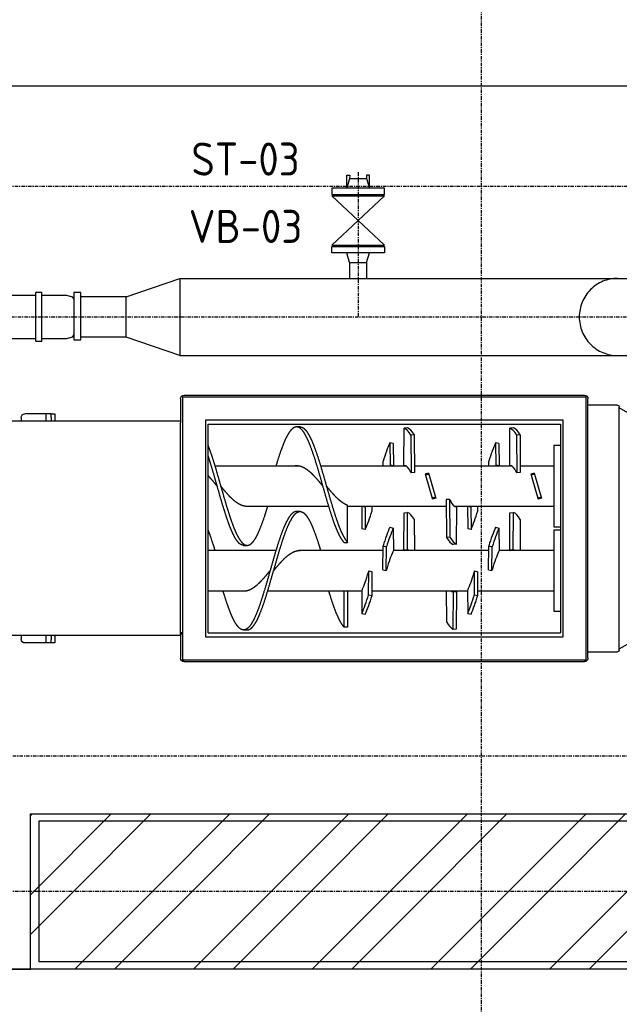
# Model space of a CAD drawing. Header units: metres. Extents: x -82085 to 58758, y -66901 to 95305.
# Tile 95 of 135: x 8481 to 10183, y 17736 to 20529. Entities that reach past the tile are written whole.
import ezdxf
from ezdxf.enums import TextEntityAlignment as Align

# ---------------------------------------------------------------- set-up
doc = ezdxf.new("R2010")
doc.units = ezdxf.units.M
doc.header["$MEASUREMENT"] = 0
doc.linetypes.add('CENTER-LN', pattern=[19, 10, -3, 3, -3])
doc.layers.get('0').update_dxf_attribs({"linetype": 'CONTINUOUS'})
for name, color, linetype in [('3', 3, 'CONTINUOUS'), ('ARCERING', 10, 'CONTINUOUS'), ('CL', 1, 'CENTER-LN'), ('CONST', 7, 'CONTINUOUS'), ('GEBOUW', 7, 'CONTINUOUS'), ('TEXT2', 7, 'CONTINUOUS')]:
    doc.layers.add(name, color=color, linetype=linetype)
doc.styles.add('ROMANS', font='iso.shx')

# ---------------------------------------------------------------- blocks, each defined once
blk = doc.blocks.new('*X2')
at = {"color": 0}
for p, q in [((15861.2, 64915.9, 3239), (15866.2, 64920.9, 3239)), ((15870.7, 64700.9, 3239), (16090.7, 64920.9, 3239)), ((15983, 64700.9, 3239), (16203, 64920.9, 3239)), ((16207.5, 64700.9, 3239), (16427.5, 64920.9, 3239)), ((16319.7, 64700.9, 3239), (16539.7, 64920.9, 3239)), ((16544.3, 64700.9, 3239), (16764.3, 64920.9, 3239)), ((16656.5, 64700.9, 3239), (16876.5, 64920.9, 3239)), ((16881, 64700.9, 3239), (17101, 64920.9, 3239)), ((17141.2, 64848.8, 3239), (17213.3, 64920.9, 3239)), ((17217.8, 64700.9, 3239), (17437.8, 64920.9, 3239)), ((17330, 64700.9, 3239), (17550, 64920.9, 3239)), ((17554.5, 64700.9, 3239), (17774.5, 64920.9, 3239)), ((17666.8, 64700.9, 3239), (17886.8, 64920.9, 3239)), ((17891.3, 64700.9, 3239), (18111.3, 64920.9, 3239)), ((18003.5, 64700.9, 3239), (18223.5, 64920.9, 3239)), ((18228.1, 64700.9, 3239), (18421.2, 64894.1, 3239)), ((16993.3, 64700.9, 3239), (17141.2, 64848.8, 3239)), ((18340.3, 64700.9, 3239), (18421.2, 64781.8, 3239)), ((15861.2, 64691.4, 3239), (15870.7, 64700.9, 3239)), ((15861.2, 64579.1, 3239), (15983, 64700.9, 3239)), ((15987.5, 64480.9, 3239), (16207.5, 64700.9, 3239)), ((16099.7, 64480.9, 3239), (16319.7, 64700.9, 3239)), ((16324.3, 64480.9, 3239), (16544.3, 64700.9, 3239)), ((16436.5, 64480.9, 3239), (16656.5, 64700.9, 3239)), ((16661, 64480.9, 3239), (16881, 64700.9, 3239)), ((16773.3, 64480.9, 3239), (16993.3, 64700.9, 3239)), ((17141.2, 64624.3, 3239), (17217.8, 64700.9, 3239)), ((17141.2, 64512.1, 3239), (17330, 64700.9, 3239)), ((17334.5, 64480.9, 3239), (17554.5, 64700.9, 3239)), ((17446.8, 64480.9, 3239), (17666.8, 64700.9, 3239)), ((17671.3, 64480.9, 3239), (17891.3, 64700.9, 3239)), ((17783.5, 64480.9, 3239), (18003.5, 64700.9, 3239)), ((18008.1, 64480.9, 3239), (18228.1, 64700.9, 3239)), ((18120.3, 64480.9, 3239), (18340.3, 64700.9, 3239)), ((16997.8, 64480.9, 3239), (17141.2, 64624.3, 3239)), ((18344.8, 64480.9, 3239), (18421.2, 64557.3, 3239)), ((17110, 64480.9, 3239), (17141.2, 64512.1, 3239))]:
    blk.add_line(p, q, dxfattribs=at)
blk = doc.blocks.new('Pomp Schwing Zg. KSP + SD - Tab.5 BA')
at = {"color": 0, "linetype": 'Continuous'}
for p, q in [((313, 978), (1449, 978)), ((303, 900), (303, 968)), ((308.5, 972.5), (1453.5, 972.5)), ((308.5, 227.5), (308.5, 972.5)), ((1453.5, 972.5), (1453.5, 227.5)), ((1459, 968), (1459, 232)), ((1459, 950), (1543, 950)), ((-79, 925), (-139, 925)), ((-64, 925), (-79, 925)), ((-79, 904), (-79, 925)), ((-64, 925), (-64, 915)), ((-54, 925), (-64, 925)), ((-54, 915), (-54, 925)), ((1548, 942), (1647.9, 884.3)), ((303, 904), (-284, 904)), ((-149, 904), (-149, 915)), ((-64, 906), (-64, 915)), ((-64, 906), (-64, 904)), ((-54, 906), (-54, 915)), ((-54, 906), (-54, 904)), ((308.5, 900), (303, 900)), ((303, 900), (303, 896)), ((303, 896), (303, 304)), ((308.5, 896), (303, 896)), ((373.5, 907.5), (1388.5, 907.5)), ((373.5, 292.5), (373.5, 907.5)), ((381, 896), (1381, 896)), ((381, 896), (381, 304)), ((1381, 304), (1381, 896)), ((1388.5, 907.5), (1388.5, 292.5)), ((482, 888), (492, 888)), ((767, 879.8), (767, 777.2)), ((777, 879.8), (767, 879.8)), ((777, 777.2), (777, 879.8)), ((1076.7, 885.4), (1077.4, 780)), ((1076.7, 885.4), (1086.3, 884.6)), ((1086.3, 884.6), (1087, 779.1)), ((817, 777.4), (817.7, 841)), ((817.7, 841), (827.3, 843.3)), ((1057.1, 777.2), (1057.7, 865.3)), ((1117, 777.4), (1117.7, 841)), ((1117.7, 841), (1127.3, 843.3)), ((1362, 605), (1362, 835)), ((1362, 835), (1381, 835)), ((836.7, 788.2), (846.3, 790.5)), ((836.7, 788.2), (837.4, 720.6)), ((846.3, 790.5), (847, 722.9)), ((1136.7, 788.2), (1146.3, 790.5)), ((1136.7, 788.2), (1137.4, 720.6)), ((1146.3, 790.5), (1147, 722.9)), ((381, 777.2), (488.3, 777.2)), ((550.4, 777.2), (817.1, 777.2)), ((818.4, 773.5), (817, 777.4)), ((846.4, 777.2), (1117.1, 777.2)), ((1077.4, 780), (1076, 778.5)), ((1076, 778.5), (1085.6, 777.7)), ((1077.4, 780), (1087, 779.1)), ((1087, 779.1), (1085.6, 777.7)), ((1118.4, 773.5), (1117, 777.4)), ((1146.4, 777.2), (1362, 777.2)), ((1308, 777.2), (1362, 777.2)), ((837.4, 720.6), (836, 724.5)), ((837.4, 720.6), (847, 722.9)), ((877, 717.1), (886.6, 719.4)), ((877, 717.1), (877.7, 649.5)), ((886.6, 719.4), (887.3, 651.8)), ((888, 715.5), (886.6, 719.4)), ((1137.4, 720.6), (1136, 724.5)), ((1137.4, 720.6), (1147, 722.9)), ((1177, 717.1), (1186.6, 719.4)), ((1177, 717.1), (1177.7, 649.5)), ((1186.6, 719.4), (1187.3, 651.8)), ((1188, 715.5), (1186.6, 719.4)), ((573.6, 662.9), (381, 662.9)), ((482, 648), (492, 648)), ((877.6, 662.9), (638.3, 662.9)), ((877.7, 649.5), (887.3, 651.8)), ((907, 662.6), (905.6, 666.5)), ((906.3, 599), (907, 662.6)), ((1177.6, 662.9), (906.9, 662.9)), ((938.4, 662.3), (937, 660.9)), ((937, 660.9), (937.7, 555.4)), ((937, 660.9), (946.6, 660)), ((938.4, 662.3), (948, 661.5)), ((948, 661.5), (946.6, 660)), ((946.6, 660), (947.3, 554.6)), ((966.3, 574.7), (966.9, 662.9)), ((1086.3, 644.6), (1076.7, 645.4)), ((1086.3, 644.6), (1087, 539.1)), ((1177.7, 649.5), (1187.3, 651.8)), ((1207, 662.6), (1205.6, 666.5)), ((1206.3, 599), (1207, 662.6)), ((1362, 662.9), (1206.9, 662.9)), ((1238.4, 662.3), (1237, 660.9)), ((1237, 660.9), (1237.7, 555.4)), ((1237, 660.9), (1246.6, 660)), ((1238.4, 662.3), (1248, 661.5)), ((1248, 661.5), (1246.6, 660)), ((1246.6, 660), (1247.3, 554.6)), ((1266.3, 574.7), (1266.9, 662.9)), ((1362, 662.9), (1308, 662.9)), ((767, 639.8), (777, 639.8)), ((777, 639.8), (777, 534.7)), ((1057, 518.3), (1057.7, 625.3)), ((1067.3, 624.4), (1057.7, 625.3)), ((1066.6, 517.5), (1067.3, 624.4)), ((817, 537.4), (817.7, 601)), ((827.3, 603.3), (817.7, 601)), ((826.6, 539.6), (827.3, 603.3)), ((896.7, 596.7), (906.3, 599)), ((1117, 537.4), (1117.7, 601)), ((1127.3, 603.3), (1117.7, 601)), ((1126.6, 539.6), (1127.3, 603.3)), ((1196.7, 596.7), (1206.3, 599)), ((1381, 605), (1362, 605)), ((1362, 365), (1362, 595)), ((1362, 595), (1381, 595)), ((488.3, 537.2), (723.6, 537.2)), ((642, 552), (632, 552)), ((777, 537.2), (1057.1, 537.2)), ((826.6, 539.6), (817, 537.4)), ((817.1, 537.2), (817, 537.4)), ((827.5, 537.2), (826.6, 539.6)), ((846.3, 550.5), (846.4, 537.2)), ((937.7, 555.4), (947.3, 554.6)), ((1080.9, 537.2), (1362, 537.2)), ((1085.6, 537.7), (1083.4, 537.9)), ((1087, 539.1), (1085.6, 537.7)), ((1126.6, 539.6), (1117, 537.4)), ((1117.1, 537.2), (1117, 537.4)), ((1127.5, 537.2), (1126.6, 539.6)), ((1146.3, 550.5), (1146.4, 537.2)), ((1237.7, 555.4), (1247.3, 554.6)), ((1308, 537.2), (1334, 537.2)), ((997.8, 448.7), (1016.6, 514.1)), ((1007.4, 445.9), (1026.2, 511.3)), ((1016.6, 514.1), (1017.3, 516.5)), ((1026.2, 511.3), (1016.6, 514.1)), ((1026.9, 513.7), (1017.3, 516.5)), ((1026.2, 511.3), (1026.9, 513.7)), ((1066.6, 517.5), (1057, 518.3)), ((1068, 518.9), (1066.6, 517.5)), ((1297.8, 448.7), (1316.6, 514.1)), ((1307.4, 445.9), (1326.2, 511.3)), ((1316.6, 514.1), (1317.3, 516.5)), ((1326.2, 511.3), (1316.6, 514.1)), ((1326.9, 513.7), (1317.3, 516.5)), ((1326.2, 511.3), (1326.9, 513.7)), ((997.1, 446.3), (997.8, 448.7)), ((1007.4, 445.9), (997.8, 448.7)), ((1297.1, 446.3), (1297.8, 448.7)), ((1307.4, 445.9), (1297.8, 448.7)), ((638.3, 422.9), (400.4, 422.9)), ((943.1, 422.9), (700.4, 422.9)), ((877.6, 422.9), (877.7, 409.5)), ((897.4, 420.4), (896.5, 422.9)), ((896.7, 356.7), (897.4, 420.4)), ((907, 422.6), (897.4, 420.4)), ((906.3, 359), (907, 422.6)), ((907, 422.6), (906.9, 422.9)), ((938.4, 422.3), (937, 420.9)), ((937, 420.9), (937.7, 315.4)), ((940.6, 422.1), (938.4, 422.3)), ((957.4, 442.5), (956.1, 441.1)), ((956.7, 335.6), (957.4, 442.5)), ((967, 441.7), (957.4, 442.5)), ((966.3, 334.7), (967, 441.7)), ((1243.1, 422.9), (966.9, 422.9)), ((1006.7, 443.5), (997.1, 446.3)), ((1006.7, 443.5), (1007.4, 445.9)), ((1177.6, 422.9), (1177.7, 409.5)), ((1197.4, 420.4), (1196.5, 422.9)), ((1196.7, 356.7), (1197.4, 420.4)), ((1207, 422.6), (1197.4, 420.4)), ((1206.3, 359), (1207, 422.6)), ((1207, 422.6), (1206.9, 422.9)), ((1238.4, 422.3), (1237, 420.9)), ((1237, 420.9), (1237.7, 315.4)), ((1240.6, 422.1), (1238.4, 422.3)), ((1257.4, 442.5), (1256.1, 441.1)), ((1256.7, 335.6), (1257.4, 442.5)), ((1267, 441.7), (1257.4, 442.5)), ((1266.3, 334.7), (1267, 441.7)), ((1308, 422.9), (1266.9, 422.9)), ((1306.7, 443.5), (1297.1, 446.3)), ((1306.7, 443.5), (1307.4, 445.9)), ((1362, 422.9), (1308, 422.9)), ((1344.7, 422.9), (1334, 422.9)), ((1381, 365), (1362, 365)), ((906.3, 359), (896.7, 356.7)), ((966.3, 334.7), (956.7, 335.6)), ((1206.3, 359), (1196.7, 356.7)), ((1266.3, 334.7), (1256.7, 335.6)), ((642, 312), (632, 312)), ((947.3, 314.6), (937.7, 315.4)), ((1247.3, 314.6), (1237.7, 315.4)), ((1647.9, 315.7), (1548, 258)), ((303, 296), (-284, 296)), ((-149, 285), (-149, 296)), ((-79, 275), (-79, 296)), ((-64, 296), (-64, 294)), ((-64, 285), (-64, 294)), ((-64, 285), (-64, 275)), ((-54, 296), (-54, 294)), ((-54, 285), (-54, 294)), ((-54, 275), (-54, 285)), ((303, 304), (303, 300)), ((303, 232), (303, 300)), ((1388.5, 292.5), (373.5, 292.5)), ((381, 304), (1381, 304)), ((-79, 275), (-139, 275)), ((-64, 275), (-79, 275)), ((-64, 275), (-54, 275)), ((1453.5, 227.5), (308.5, 227.5)), ((313, 222), (1449, 222)), ((-108, 62), (-340.8, 62)), ((-107, 70), (-108, 69)), ((-107, 70), (-108, 69)), ((-92, 70), (-107, 70)), ((-107, 70), (-107, 70)), ((-91, 69), (-92, 70)), ((-21.1, 62), (-91, 62)), ((-4.3, 57.5), (-21.1, 62)), ((0, 50), (-4.3, 57.5)), ((-4.3, -57.5), (0, -50)), ((-340.8, -62), (-108, -62)), ((-108, -69), (-107, -70)), ((-107, -70), (-92, -70)), ((-107, -70), (-107, -70)), ((-92, -70), (-91, -69)), ((-91, -62), (-21.1, -62)), ((-21.1, -62), (-4.3, -57.5))]:
    blk.add_line(p, q, dxfattribs=at)
at = {"color": 0}
for p, q in [((1548, 945), (1548, 255)), ((1543, 250), (1459, 250)), ((-108, 69), (-108, -69))]:
    blk.add_line(p, q, dxfattribs=at)
at = {"color": 0, "linetype": 'Continuous'}
for centre, radius, start, end in [((313, 968), 10, 90, 180), ((1449, 968), 10, 0, 90), ((1543, 945), 5, 0, 90), ((-139, 915), 10, 90, 180), ((-139, 285), 10, 180, 270), ((1543, 255), 5, 270, 0), ((313, 232), 10, 180, 270), ((1449, 232), 10, 270, 0)]:
    blk.add_arc(centre, radius, start, end, dxfattribs=at)
at = {"color": 0, "linetype": 'Continuous', "extrusion": (0, 0, -1)}
for centre, major_axis, ratio, start_param, end_param in [((1067.2, 713.1), (15.6, 173.3), 0.266554, 5.760121, 6.153456), ((827.2, 714.3), (-39.8, 169.4), 0.1638, 0.764939, 1.158275), ((836.8, 716.6), (-39.8, 169.4), 0.1638, 0.764939, 1.158275), ((1127.2, 714.3), (-39.8, 169.4), 0.1638, 0.764939, 1.158275), ((1136.8, 716.6), (-39.8, 169.4), 0.1638, 0.764939, 1.158275), ((827.2, 702), (-19.7, 83.7), 0.1638, 0.585857, 1.337357), ((1067.2, 693.1), (-7.7, -85.7), 0.266554, 2.922927, 3.190946), ((1076.8, 692.2), (-7.7, -85.7), 0.266554, -3.298151, -3.190946), ((1127.2, 702), (-19.7, 83.7), 0.1638, 0.585857, 1.337357), ((896.8, 738), (19.7, -83.7), 0.163819, 0.585782, 1.337282), ((1196.8, 738), (19.7, -83.7), 0.1638, 0.585857, 1.337357), ((887.2, 723.4), (39.8, -169.4), 0.163819, 0.764864, 1.158199), ((896.8, 725.7), (39.8, -169.4), 0.163819, 0.764864, 1.158199), ((947.2, 747.8), (7.7, 85.7), 0.266557, -3.298129, -3.190985), ((956.8, 746.9), (7.7, 85.7), 0.266557, 2.922948, 3.190985), ((1067.2, 473.1), (15.6, 173.3), 0.266554, 5.760121, 6.153456), ((1076.8, 472.2), (15.6, 173.3), 0.266554, 5.760121, 6.153456), ((1187.2, 723.4), (39.8, -169.4), 0.1638, 0.764939, 1.158275), ((1196.8, 725.7), (39.8, -169.4), 0.1638, 0.764939, 1.158275), ((1247.2, 747.8), (7.7, 85.7), 0.266554, -3.298151, -3.190946), ((1256.8, 746.9), (7.7, 85.7), 0.266554, 2.922927, 3.190946), ((836.8, 476.6), (-39.8, 169.4), 0.1638, 0.764939, 1.158275), ((1136.8, 476.6), (-39.8, 169.4), 0.1638, 0.764939, 1.158275), ((956.8, 726.9), (-15.6, -173.3), 0.266557, 5.76016, 6.153496), ((1256.8, 726.9), (-15.6, -173.3), 0.266554, 5.760121, 6.153456), ((1076.8, 452.2), (-7.7, -85.7), 0.266554, 2.439445, 3.190946), ((947.2, 507.8), (7.7, 85.7), 0.266554, 2.439445, 3.190946), ((1247.2, 507.8), (7.7, 85.7), 0.266554, 2.439445, 3.190946), ((887.2, 483.4), (39.8, -169.4), 0.1638, 0.764939, 1.158275), ((1187.2, 483.4), (39.8, -169.4), 0.1638, 0.764939, 1.158275), ((947.2, 487.8), (-15.6, -173.3), 0.266554, 5.760121, 6.153456), ((1247.2, 487.8), (-15.6, -173.3), 0.266554, 5.760121, 6.153456), ((956.8, 486.9), (-15.6, -173.3), 0.266554, 5.760121, 6.153456), ((1256.8, 486.9), (-15.6, -173.3), 0.266554, 5.760121, 6.153456)]:
    blk.add_ellipse(centre, major_axis=major_axis, ratio=ratio, start_param=start_param, end_param=end_param, dxfattribs=at)
at = {"color": 0, "linetype": 'Continuous'}
blk.add_ellipse((0, 0), major_axis=(0, -50), ratio=0.000001, start_param=0, end_param=3.141591, dxfattribs=at)
for points, weights, knots in [([(467, 879.8), (460.2, 872.3), (453.4, 858.7), (446.5, 845), (439.7, 826.3), (432.9, 807.6), (426.1, 785.4), (424.9, 781.4), (423.6, 777.3)], [1, 0.989821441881, 1, 0.989821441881, 1, 0.989821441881, 1, 0.998144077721, 0.996964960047], [0, 0, 0, 0.0454545, 0.0454545, 0.0909091, 0.0909091, 0.1363636, 0.1363636, 0.1446517, 0.1446517, 0.1446517]), ([(632, 552), (631.3, 552), (630.6, 552.1), (623.8, 552.8), (617, 560.2), (610.2, 567.7), (603.4, 581.3), (596.5, 595), (589.7, 613.7), (582.9, 632.4), (576.1, 654.6), (569.3, 676.9), (562.5, 700.8), (555.6, 724.8), (548.8, 748.6), (542, 772.4), (535.2, 794.1), (528.4, 815.8), (521.5, 833.6), (514.7, 851.4), (507.9, 863.9), (501.1, 876.3), (494.3, 882.5), (487.5, 888.6), (480.6, 887.9), (473.8, 887.2), (467, 879.8)], [0.998163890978, 0.998979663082, 1, 0.989821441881, 1, 0.989821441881, 1, 0.989821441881, 1, 0.989821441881, 1, 0.989821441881, 1, 0.989821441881, 1, 0.989821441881, 1, 0.989821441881, 1, 0.989821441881, 1, 0.989821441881, 1, 0.989821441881, 1, 0.989821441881, 1], [0.4499889, 0.4499889, 0.4499889, 0.4545455, 0.4545455, 0.5, 0.5, 0.5454545, 0.5454545, 0.5909091, 0.5909091, 0.6363636, 0.6363636, 0.6818182, 0.6818182, 0.7272727, 0.7272727, 0.7727273, 0.7727273, 0.8181818, 0.8181818, 0.8636364, 0.8636364, 0.9090909, 0.9090909, 0.9545455, 0.9545455, 1, 1, 1]), ([(492, 888), (498.1, 888), (504.3, 882.5), (511.1, 876.3), (517.9, 863.9), (524.7, 851.4), (531.5, 833.6), (538.4, 815.8), (545.2, 794.1), (552, 772.4), (558.8, 748.6), (565.6, 724.8), (572.5, 700.8), (579.3, 676.9), (586.1, 654.6), (592.9, 632.4), (599.7, 613.7), (606.5, 595), (613.4, 581.3), (620.2, 567.7), (627, 560.2), (633.8, 552.8), (640.6, 552.1), (647.5, 551.4), (654.3, 557.5), (661.1, 563.7), (667.9, 576.1), (674.7, 588.6), (681.5, 606.4), (688.4, 624.2), (695.2, 645.9), (697.8, 654.1), (700.4, 662.7)], [0.998163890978, 0.990841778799, 1, 0.989821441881, 1, 0.989821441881, 1, 0.989821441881, 1, 0.989821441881, 1, 0.989821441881, 1, 0.989821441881, 1, 0.989821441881, 1, 0.989821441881, 1, 0.989821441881, 1, 0.989821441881, 1, 0.989821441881, 1, 0.989821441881, 1, 0.989821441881, 1, 0.989821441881, 1, 0.996109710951, 0.995193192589], [0.0500111, 0.0500111, 0.0500111, 0.0909091, 0.0909091, 0.1363636, 0.1363636, 0.1818182, 0.1818182, 0.2272727, 0.2272727, 0.2727273, 0.2727273, 0.3181818, 0.3181818, 0.3636364, 0.3636364, 0.4090909, 0.4090909, 0.4545455, 0.4545455, 0.5, 0.5, 0.5454545, 0.5454545, 0.5909091, 0.5909091, 0.6363636, 0.6363636, 0.6818182, 0.6818182, 0.7272727, 0.7272727, 0.7446457, 0.7446457, 0.7446457]), ([(767, 879.8), (760.2, 872.3), (753.4, 858.7), (746.5, 845), (739.7, 826.3), (732.9, 807.6), (726.1, 785.4), (724.9, 781.4), (723.6, 777.3)], [1, 0.989821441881, 1, 0.989821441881, 1, 0.989821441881, 1, 0.998144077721, 0.996964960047], [0, 0, 0, 0.0454545, 0.0454545, 0.0909091, 0.0909091, 0.1363636, 0.1363636, 0.1446517, 0.1446517, 0.1446517]), ([(478.3, 777.3), (479.5, 777.4), (480.6, 777.5), (487.5, 777.7), (494.3, 775.6), (501.1, 773.5), (507.9, 769.2), (514.7, 765), (521.5, 758.9), (528.4, 752.8), (535.2, 745.4), (542, 738), (548.8, 729.8), (552.9, 724.9), (557, 720)], [0.997073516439, 0.998228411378, 1, 0.989821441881, 1, 0.989821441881, 1, 0.989821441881, 1, 0.989821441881, 1, 0.989821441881, 1, 0.99390473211, 0.995109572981], [0.0375431, 0.0375431, 0.0375431, 0.0454545, 0.0454545, 0.0909091, 0.0909091, 0.1363636, 0.1363636, 0.1818182, 0.1818182, 0.2272727, 0.2272727, 0.2727273, 0.2727273, 0.299947, 0.299947, 0.299947]), ([(567, 720), (569.7, 716.7), (572.5, 713.4), (579.3, 705.2), (586.1, 697.6), (592.9, 690), (599.7, 683.6), (606.5, 677.2), (613.4, 672.5), (620.2, 667.9), (627, 665.3), (633.8, 662.8), (640.6, 662.5), (641.3, 662.5), (642, 662.5)], [0.995109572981, 0.995916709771, 1, 0.989821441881, 1, 0.989821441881, 1, 0.989821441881, 1, 0.989821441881, 1, 0.989821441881, 1, 0.998986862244, 0.998175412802], [0.299947, 0.299947, 0.299947, 0.3181818, 0.3181818, 0.3636364, 0.3636364, 0.4090909, 0.4090909, 0.4545455, 0.4545455, 0.5, 0.5, 0.5454545, 0.5454545, 0.5499789, 0.5499789, 0.5499789]), ([(381, 605), (381.3, 605.7), (381.5, 606.4), (388.4, 624.2), (395.2, 645.9), (397.8, 654.1), (400.4, 662.7)], [0.999210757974, 0.999588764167, 1, 0.989821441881, 1, 0.996109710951, 0.995193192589], [0.67998172, 0.67998172, 0.67998172, 0.68181818, 0.68181818, 0.72727273, 0.72727273, 0.74464565, 0.74464565, 0.74464565]), ([(482, 648), (481.3, 648), (480.6, 647.9), (473.8, 647.2), (467, 639.8)], [0.998163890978, 0.998979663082, 1, 0.989821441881, 1], [0.94998892, 0.94998892, 0.94998892, 0.95454545, 0.95454545, 1, 1, 1]), ([(477, 639.8), (483.8, 647.2), (490.6, 647.9), (497.5, 648.6), (504.3, 642.5), (511.1, 636.3), (517.9, 623.9), (524.7, 611.4), (531.5, 593.6), (538.4, 575.8), (545.2, 554.1), (547.8, 545.9), (550.4, 537.3)], [1, 0.989821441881, 1, 0.989821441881, 1, 0.989821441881, 1, 0.989821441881, 1, 0.989821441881, 1, 0.996109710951, 0.995193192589], [0, 0, 0, 0.0454545, 0.0454545, 0.0909091, 0.0909091, 0.1363636, 0.1363636, 0.1818182, 0.1818182, 0.2272727, 0.2272727, 0.2446457, 0.2446457, 0.2446457]), ([(467, 639.8), (460.2, 632.3), (453.4, 618.7), (446.5, 605), (439.7, 586.3), (432.9, 567.6), (426.1, 545.4), (419.3, 523.1), (412.5, 499.2), (405.6, 475.2), (398.8, 451.4), (392, 427.6), (385.2, 405.9), (383.1, 399.3), (381, 393)], [1, 0.989821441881, 1, 0.989821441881, 1, 0.989821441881, 1, 0.989821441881, 1, 0.989821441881, 1, 0.989821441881, 1, 0.996878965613, 0.995671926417], [0, 0, 0, 0.0454545, 0.0454545, 0.0909091, 0.0909091, 0.1363636, 0.1363636, 0.1818182, 0.1818182, 0.2272727, 0.2272727, 0.2727273, 0.2727273, 0.2866649, 0.2866649, 0.2866649]), ([(381, 365), (381.3, 365.7), (381.5, 366.4), (388.4, 384.2), (395.2, 405.9), (402, 427.6), (408.8, 451.4), (415.6, 475.2), (422.5, 499.2), (429.3, 523.1), (436.1, 545.4), (442.9, 567.6), (449.7, 586.3), (456.5, 605), (463.4, 618.7), (470.2, 632.3), (477, 639.8)], [0.999210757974, 0.999588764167, 1, 0.989821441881, 1, 0.989821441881, 1, 0.989821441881, 1, 0.989821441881, 1, 0.989821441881, 1, 0.989821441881, 1, 0.989821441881, 1], [0.6799817, 0.6799817, 0.6799817, 0.6818182, 0.6818182, 0.7272727, 0.7272727, 0.7727273, 0.7727273, 0.8181818, 0.8181818, 0.8636364, 0.8636364, 0.9090909, 0.9090909, 0.9545455, 0.9545455, 1, 1, 1]), ([(767, 639.8), (760.2, 632.3), (753.4, 618.7), (746.5, 605), (739.7, 586.3), (732.9, 567.6), (726.1, 545.4), (719.3, 523.1), (712.5, 499.2), (705.6, 475.2), (698.8, 451.4), (692, 427.6), (685.2, 405.9), (678.4, 384.2), (671.5, 366.4), (664.7, 348.6), (657.9, 336.1), (651.1, 323.7), (644.3, 317.5), (637.5, 311.4), (630.6, 312.1), (623.8, 312.8), (617, 320.2), (610.2, 327.7), (603.4, 341.3), (596.5, 355), (589.7, 373.7), (582.9, 392.4), (576.1, 414.6), (574.9, 418.6), (573.6, 422.7)], [1, 0.989821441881, 1, 0.989821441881, 1, 0.989821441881, 1, 0.989821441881, 1, 0.989821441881, 1, 0.989821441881, 1, 0.989821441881, 1, 0.989821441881, 1, 0.989821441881, 1, 0.989821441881, 1, 0.989821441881, 1, 0.989821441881, 1, 0.989821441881, 1, 0.989821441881, 1, 0.998144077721, 0.996964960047], [0, 0, 0, 0.0454545, 0.0454545, 0.0909091, 0.0909091, 0.1363636, 0.1363636, 0.1818182, 0.1818182, 0.2272727, 0.2272727, 0.2727273, 0.2727273, 0.3181818, 0.3181818, 0.3636364, 0.3636364, 0.4090909, 0.4090909, 0.4545455, 0.4545455, 0.5, 0.5, 0.5454545, 0.5454545, 0.5909091, 0.5909091, 0.6363636, 0.6363636, 0.6446517, 0.6446517, 0.6446517]), ([(642, 312), (648.1, 312), (654.3, 317.5), (661.1, 323.7), (667.9, 336.1), (674.7, 348.6), (681.5, 366.4), (688.4, 384.2), (695.2, 405.9), (702, 427.6), (708.8, 451.4), (715.6, 475.2), (722.5, 499.2), (729.3, 523.1), (736.1, 545.4), (742.9, 567.6), (749.7, 586.3), (756.5, 605), (763.4, 618.7), (770.2, 632.3), (777, 639.8)], [0.998163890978, 0.990841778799, 1, 0.989821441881, 1, 0.989821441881, 1, 0.989821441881, 1, 0.989821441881, 1, 0.989821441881, 1, 0.989821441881, 1, 0.989821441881, 1, 0.989821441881, 1, 0.989821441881, 1], [0.5500111, 0.5500111, 0.5500111, 0.5909091, 0.5909091, 0.6363636, 0.6363636, 0.6818182, 0.6818182, 0.7272727, 0.7272727, 0.7727273, 0.7727273, 0.8181818, 0.8181818, 0.8636364, 0.8636364, 0.9090909, 0.9090909, 0.9545455, 0.9545455, 1, 1, 1]), ([(477, 534.7), (470.2, 532.1), (463.4, 527.5), (456.5, 522.8), (449.7, 516.4), (442.9, 510), (436.1, 502.4), (429.3, 494.8), (422.5, 486.6), (419.7, 483.3), (417, 480)], [1, 0.989821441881, 1, 0.989821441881, 1, 0.989821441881, 1, 0.989821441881, 1, 0.995916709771, 0.995109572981], [0, 0, 0, 0.0454545, 0.0454545, 0.0909091, 0.0909091, 0.1363636, 0.1363636, 0.1818182, 0.1818182, 0.200053, 0.200053, 0.200053]), ([(492, 537.5), (491.3, 537.5), (490.6, 537.5), (483.8, 537.2), (477, 534.7)], [0.998175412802, 0.998986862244, 1, 0.989821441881, 1], [0.95002107, 0.95002107, 0.95002107, 0.95454545, 0.95454545, 1, 1, 1]), ([(777, 534.7), (770.2, 532.1), (763.4, 527.5), (756.5, 522.8), (749.7, 516.4), (742.9, 510), (736.1, 502.4), (729.3, 494.8), (722.5, 486.6), (719.7, 483.3), (717, 480)], [1, 0.989821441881, 1, 0.989821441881, 1, 0.989821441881, 1, 0.989821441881, 1, 0.995916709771, 0.995109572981], [0, 0, 0, 0.0454545, 0.0454545, 0.0909091, 0.0909091, 0.1363636, 0.1363636, 0.1818182, 0.1818182, 0.200053, 0.200053, 0.200053]), ([(407, 480), (402.9, 475.1), (398.8, 470.2), (392, 462), (385.2, 454.6), (383.1, 452.4), (381, 450.2)], [0.995109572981, 0.99390473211, 1, 0.989821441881, 1, 0.996870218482, 0.995665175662], [0.20005299, 0.20005299, 0.20005299, 0.22727273, 0.22727273, 0.27272727, 0.27272727, 0.28670399, 0.28670399, 0.28670399]), ([(707, 480), (702.9, 475.1), (698.8, 470.2), (692, 462), (685.2, 454.6), (678.4, 447.2), (671.5, 441.1), (664.7, 435), (657.9, 430.8), (651.1, 426.5), (644.3, 424.4), (637.5, 422.3), (630.6, 422.5), (629.5, 422.6), (628.3, 422.7)], [0.995109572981, 0.99390473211, 1, 0.989821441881, 1, 0.989821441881, 1, 0.989821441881, 1, 0.989821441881, 1, 0.989821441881, 1, 0.998228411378, 0.997073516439], [0.200053, 0.200053, 0.200053, 0.2272727, 0.2272727, 0.2727273, 0.2727273, 0.3181818, 0.3181818, 0.3636364, 0.3636364, 0.4090909, 0.4090909, 0.4545455, 0.4545455, 0.4624569, 0.4624569, 0.4624569]), ([(-91, 69), (-91, 69), (-91, 45.9), (-91, 0), (-91, -45.9), (-91, -69), (-91, -69)], [0.876108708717, 0.85407008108, 1, 0.74643417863, 1, 0.854070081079, 0.876108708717], [0.1414963, 0.1414963, 0.1414963, 0.3333333, 0.3333333, 0.6666667, 0.6666667, 0.8585037, 0.8585037, 0.8585037])]:
    blk.add_rational_spline(points, weights, degree=2, knots=knots, dxfattribs=at)
blk = doc.blocks.new('Gebouw')
at = {"linetype": 'ByBlock', "lineweight": -2}
blk.add_lwpolyline([(-33375, 4325), (-30875, 4325), (-30875, 3925), (-33375, 3925)], close=True, dxfattribs=at)

msp = doc.modelspace()

# ---------------------------------------------------------------- linework, layer by layer
for p, q in [((9409.62176, 20051.38886), (9409.62176, 20087.63358)), ((9409.62176, 20087.63358), (9417.95636, 20087.63358)), ((9417.95636, 20087.63358), (9417.47176, 20078.38886)), ((9465.28716, 20087.63358), (9465.77176, 20078.38886)), ((9473.62176, 20087.63358), (9465.28716, 20087.63358)), ((9473.62176, 20051.38886), (9473.62176, 20087.63358)), ((9366.62176, 20029.38886), (9516.62176, 20029.38886)), ((9366.62176, 20029.38886), (9516.62176, 19889.38886)), ((9516.62176, 20029.38886), (9366.62176, 19889.38886)), ((9366.62176, 19889.38886), (9516.62176, 19889.38886)), ((8511.68034, 17835.66595), (7611.68034, 17835.66595))]:
    msp.add_line(p, q)
at = {"layer": '3'}
for p, q in [((9417.47176, 20078.38886), (9409.62176, 20051.38886)), ((9417.47176, 20078.38886), (9465.77176, 20078.38886)), ((9465.77176, 20078.38886), (9473.62176, 20051.38886)), ((9417.47176, 19840.38886), (9409.62176, 19867.38886)), ((9465.77176, 19840.38886), (9473.62176, 19867.38886)), ((9417.47176, 19840.38886), (9465.77176, 19840.38886)), ((9417.47176, 19840.38886), (9417.47176, 19795.21595)), ((9465.77176, 19840.38886), (9465.77176, 19795.21595)), ((8935.46858, 19795.21595), (11418.643, 19795.21595)), ((8783.46858, 19742.81595), (8654.68034, 19742.81595)), ((8783.46858, 19628.51595), (8654.68034, 19628.51595)), ((8935.46858, 19576.11595), (11418.643, 19576.11595))]:
    msp.add_line(p, q, dxfattribs=at)
for points in [[(9366.62176, 20051.38886), (9366.62176, 20033.38886), (9516.62176, 20033.38886), (9516.62176, 20051.38886)], [(9366.62176, 19867.38886), (9366.62176, 19885.38886), (9516.62176, 19885.38886), (9516.62176, 19867.38886)], [(8783.46858, 19628.51595), (8783.46858, 19742.81595), (8935.46858, 19795.21595), (8935.46858, 19576.11595)], [(8654.68034, 19755.39168), (8634.68034, 19755.39168), (8634.68034, 19620.35208), (8654.68034, 19620.35208)]]:
    msp.add_lwpolyline(points, close=True, dxfattribs=at)
msp.add_lwpolyline([(10177.66167, 19795.21595, 0.0993025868), (10136.16374, 19786.89216, 0.0988237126), (10100.89674, 19763.1295, 0.0981539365), (10077.37836, 19727.63584, 0.0976855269), (10069.09966, 19685.66595, 0.0976855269), (10077.37836, 19643.69606, 0.0981539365), (10100.89674, 19608.2024, 0.0988237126), (10136.16374, 19584.43973, 0.0993025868), (10177.66167, 19576.11595, 0.0993025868)], format="xyb", dxfattribs=at)
at = {"layer": 'CL'}
for p, q in [((9441.62176, 20096.4637), (9441.62176, 19685.66595)), ((2585.47403, 19685.66595), (8634.68034, 19685.66595)), ((8634.68034, 19685.66595), (11702.61501, 19685.66595))]:
    msp.add_line(p, q, dxfattribs=at)
at = {"layer": 'GEBOUW'}
msp.add_lwpolyline([(17921.68034, 19795.21595), (17921.68034, 20340.66595), (4341.68034, 20340.66595), (4341.68034, 18225.66595), (6461.68034, 18225.66595), (6461.68034, 17835.66595), (8511.68034, 17835.66595), (8511.68034, 18275.66595), (11071.68034, 18275.66595), (11071.68034, 18225.66595), (13461.68034, 18225.66595), (13461.68034, 17835.66595), (15511.68034, 17835.66595), (15511.68034, 18275.66595), (17921.68034, 18275.66595), (17921.68034, 19576.11595)], dxfattribs=at)
msp.add_lwpolyline([(8511.68034, 17835.66595), (8511.68034, 18275.66595), (11071.68034, 18275.66595), (11071.68034, 17835.66595)], close=True, dxfattribs=at)
at = {"layer": 'TEXT2', "color": 1, "linetype": 'CENTER-LN'}
for p, q in [((9791.68034, 13651.98968), (9791.68034, 27283.37441)), ((26583.97656, 20055.66595), (2049.48551, 20055.66595)), ((42411.62204, 18055.66595), (-2708.31966, 18055.66595))]:
    msp.add_line(p, q, dxfattribs=at)
at = {"layer": 'TEXT2', "color": 7, "linetype": 'CENTER-LN'}
msp.add_lwpolyline([(-3375.5737, 18440.06145), (20291.68034, 18440.06145), (20291.68034, 20476.94948), (43060.9649, 20476.94948)], dxfattribs=at)

# ---------------------------------------------------------------- block references
at = {"layer": 'ARCERING'}
msp.add_blockref('*X2', (-7349.54789, -46645.21318), dxfattribs=at)
at = {"layer": 'CONST', "color": 6, "xscale": -1, "rotation": 180}
msp.add_blockref('Pomp Schwing Zg. KSP + SD - Tab.5 BA', (8634.68034, 19685.66595), dxfattribs=at)
at = {"layer": 'GEBOUW'}
msp.add_blockref('Gebouw', (41911.68019, 13930.6626), dxfattribs=at)

# ---------------------------------------------------------------- texts
at = {"layer": 'GEBOUW', "style": 'ROMANS'}
for s, p in [('ST-03', (9121.8879, 20133.74674)), ('VB-03', (9121.8879, 19942.6704))]:
    msp.add_text(s, height=93.75, dxfattribs=at).set_placement(p, align=Align.MIDDLE)

doc.saveas('drawing.dxf')
